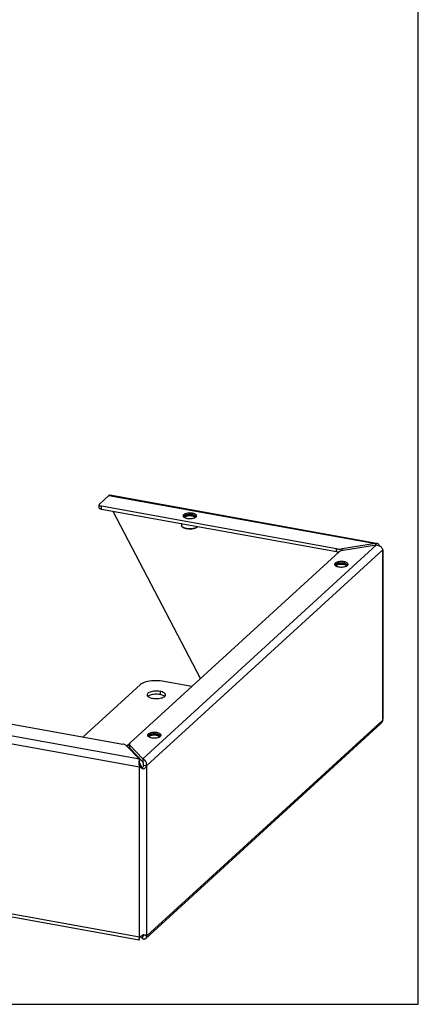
# Model space of a CAD drawing. Header units: inches. Extents: x 0 to 64.7, y 0 to 50.
# Tile 3 of 3: x 52.6 to 64.7, y 0 to 30. Entities that reach past the tile are written whole.
import ezdxf

# ---------------------------------------------------------------- set-up
doc = ezdxf.new("R2010")
doc.units = ezdxf.units.IN
doc.header["$LTSCALE"] = 3.558824
doc.header["$MEASUREMENT"] = 0
doc.layers.get('0').update_dxf_attribs({"linetype": 'CONTINUOUS'})

msp = doc.modelspace()

# ---------------------------------------------------------------- linework, layer by layer
at = {"color": 7, "linetype": 'Continuous'}
for p, q in [((64.706, 0), (64.706, 50)), ((54.988, 15.113), (54.988, 15.208)), ((55.062, 15.066), (55.062, 15.161)), ((62.216, 13.771), (55.062, 15.066)), ((58.076, 9.916), (55.418, 15.002)), ((57.804, 14.874), (57.814, 14.872)), ((57.835, 14.946), (57.835, 14.9)), ((57.85, 14.878), (57.86, 14.875)), ((57.501, 14.625), (57.501, 14.573)), ((57.536, 14.521), (57.527, 14.528)), ((57.966, 14.521), (57.975, 14.528)), ((57.975, 14.528), (57.972, 14.526)), ((62.216, 13.771), (62.216, 13.866)), ((62.385, 13.815), (62.385, 13.864)), ((63.4, 14.023), (63.4, 13.976)), ((62.287, 13.764), (62.271, 13.764)), ((62.415, 13.399), (62.425, 13.397)), ((62.446, 13.471), (62.446, 13.425)), ((62.461, 13.403), (62.471, 13.4)), ((56.491, 9.386), (56.473, 9.373)), ((56.843, 9.525), (56.843, 9.43)), ((56.983, 9.374), (56.964, 9.388)), ((56.984, 9.373), (56.983, 9.374)), ((56.721, 8.197), (56.731, 8.195)), ((56.752, 8.269), (56.752, 8.223)), ((56.767, 8.201), (56.776, 8.198)), ((55.91, 7.824), (55.91, 7.887)), ((55.925, 7.792), (55.925, 7.887)), ((56.315, 7.379), (55.925, 7.792)), ((56.214, 7.458), (56.214, 7.405)), ((56.216, 7.231), (56.258, 7.27)), ((56.3, 7.203), (56.29, 7.218)), ((56.306, 7.195), (56.3, 7.203)), ((56.313, 7.208), (56.306, 7.194)), ((56.314, 7.186), (56.306, 7.195)), ((56.32, 7.223), (56.313, 7.208)), ((56.315, 7.474), (56.315, 7.379)), ((56.327, 7.237), (56.32, 7.223)), ((56.332, 7.252), (56.327, 7.237)), ((56.341, 7.283), (56.436, 7.266)), ((56.343, 7.155), (56.314, 7.186)), ((56.303, 2.1), (56.315, 2.088)), ((56.338, 2.109), (56.315, 2.088)), ((56.334, 2.122), (56.337, 2.116)), ((56.337, 2.116), (56.343, 2.1)), ((56.436, 2.089), (56.341, 2.106)), ((56.214, 1.977), (56.214, 2.029)), ((56.315, 1.993), (56.315, 2.088)), ((0, 0), (64.706, 0))]:
    msp.add_line(p, q, dxfattribs=at)
at = {"color": 3, "linetype": 'Continuous'}
for p, q in [((54.999, 15.229), (55.287, 15.492)), ((55.287, 15.492), (63.4, 14.023)), ((55.317, 15.504), (63.43, 14.034)), ((62.216, 13.866), (55.062, 15.161)), ((57.558, 14.839), (57.572, 14.827)), ((57.572, 14.827), (57.59, 14.816)), ((57.854, 14.797), (57.881, 14.804)), ((57.881, 14.804), (57.904, 14.813)), ((57.904, 14.813), (57.924, 14.824)), ((57.924, 14.824), (57.94, 14.835)), ((57.94, 14.835), (57.95, 14.848)), ((63.438, 13.982), (56.315, 7.474)), ((56.436, 7.266), (63.622, 13.83)), ((63.4, 14.023), (62.385, 13.864)), ((62.423, 13.823), (63.438, 13.982)), ((63.617, 13.852), (63.622, 13.83)), ((63.629, 13.826), (63.622, 13.83)), ((63.622, 8.653), (63.622, 13.83)), ((63.623, 13.812), (63.625, 13.807)), ((63.636, 8.721), (63.636, 13.818)), ((55.929, 7.955), (62.301, 13.776)), ((62.169, 13.364), (62.183, 13.352)), ((62.183, 13.352), (62.202, 13.341)), ((62.465, 13.322), (62.492, 13.329)), ((62.492, 13.329), (62.515, 13.338)), ((62.515, 13.338), (62.535, 13.349)), ((62.535, 13.349), (62.551, 13.36)), ((62.551, 13.36), (62.561, 13.373)), ((56.247, 9.73), (54.505, 8.139)), ((57.808, 9.67), (56.907, 9.833)), ((48.554, 9.216), (55.708, 7.921)), ((48.034, 8.713), (56.216, 7.231)), ((56.214, 7.458), (48.101, 8.927)), ((56.411, 2.007), (63.567, 8.545)), ((56.436, 2.089), (63.622, 8.653)), ((56.475, 8.162), (56.489, 8.15)), ((56.489, 8.15), (56.507, 8.139)), ((56.771, 8.12), (56.798, 8.127)), ((56.798, 8.127), (56.821, 8.136)), ((56.821, 8.136), (56.841, 8.147)), ((56.841, 8.147), (56.856, 8.158)), ((56.856, 8.158), (56.867, 8.171)), ((55.824, 7.871), (56.214, 7.458)), ((55.922, 7.947), (55.831, 7.864)), ((55.909, 7.921), (55.838, 7.856)), ((56.315, 7.474), (55.925, 7.887)), ((55.986, 7.727), (55.972, 7.715)), ((56.005, 7.707), (55.991, 7.694)), ((56.216, 2.054), (56.216, 7.231)), ((56.279, 7.188), (56.258, 7.201)), ((56.436, 2.089), (56.436, 7.266)), ((50.887, 3.02), (56.216, 2.054)), ((50.925, 2.918), (56.204, 1.961)), ((56.279, 2.086), (56.301, 2.099)), ((56.343, 2.128), (56.363, 2.119)), ((56.201, 1.982), (56.201, 1.971)), ((56.21, 2.033), (56.205, 2.013)), ((56.216, 2.054), (56.21, 2.033)), ((56.216, 2.054), (56.236, 2.064)), ((56.244, 2.068), (56.315, 1.993)), ((56.437, 2.068), (56.436, 2.089))]:
    msp.add_line(p, q, dxfattribs=at)
for points in [[(55.287, 15.492), (55.298, 15.5), (55.308, 15.503), (55.317, 15.504)], [(54.999, 15.229), (54.992, 15.221), (54.989, 15.213), (54.988, 15.208)], [(54.988, 15.208), (54.988, 15.205), (54.991, 15.197), (54.996, 15.19), (55.005, 15.182), (55.016, 15.176), (55.029, 15.17), (55.045, 15.165), (55.062, 15.161)], [(57.835, 14.946), (57.804, 14.95), (57.772, 14.953), (57.74, 14.953), (57.708, 14.951), (57.677, 14.948), (57.648, 14.942), (57.621, 14.935), (57.597, 14.926), (57.578, 14.915), (57.562, 14.903), (57.551, 14.891), (57.545, 14.878), (57.544, 14.869)], [(57.544, 14.869), (57.545, 14.865), (57.549, 14.852), (57.558, 14.839)], [(57.59, 14.816), (57.613, 14.807), (57.638, 14.799), (57.667, 14.793)], [(57.667, 14.793), (57.698, 14.788), (57.729, 14.786), (57.762, 14.785), (57.794, 14.787), (57.825, 14.791), (57.854, 14.797)], [(57.957, 14.869), (57.957, 14.874), (57.953, 14.887), (57.944, 14.899), (57.93, 14.911), (57.911, 14.922), (57.889, 14.932), (57.864, 14.94), (57.835, 14.946)], [(57.95, 14.848), (57.956, 14.861), (57.957, 14.869)], [(62.216, 13.866), (62.243, 13.862), (62.271, 13.859), (62.3, 13.858), (62.329, 13.859), (62.357, 13.861), (62.385, 13.864)], [(62.423, 13.823), (62.397, 13.818), (62.373, 13.812), (62.351, 13.805), (62.331, 13.796), (62.315, 13.787), (62.301, 13.776)], [(63.45, 14.031), (63.435, 14.032), (63.417, 14.029), (63.4, 14.023)], [(63.438, 13.982), (63.465, 13.978), (63.492, 13.971), (63.517, 13.961), (63.54, 13.948), (63.562, 13.932), (63.58, 13.914), (63.596, 13.894), (63.608, 13.873), (63.617, 13.852)], [(63.483, 14.016), (63.468, 14.025), (63.452, 14.03), (63.45, 14.031)], [(63.524, 13.957), (63.52, 13.966), (63.509, 13.986), (63.496, 14.002), (63.483, 14.016)], [(63.636, 13.818), (63.636, 13.819), (63.634, 13.822), (63.629, 13.826)], [(62.446, 13.471), (62.415, 13.475), (62.384, 13.478), (62.351, 13.478), (62.319, 13.476), (62.288, 13.473), (62.259, 13.467), (62.232, 13.46), (62.209, 13.45), (62.189, 13.44), (62.173, 13.428), (62.163, 13.416), (62.157, 13.403), (62.156, 13.394)], [(62.156, 13.394), (62.156, 13.39), (62.16, 13.377), (62.169, 13.364)], [(62.202, 13.341), (62.224, 13.332), (62.249, 13.324), (62.278, 13.318)], [(62.278, 13.318), (62.309, 13.313), (62.34, 13.311), (62.373, 13.31), (62.405, 13.312), (62.436, 13.316), (62.465, 13.322)], [(62.568, 13.394), (62.568, 13.399), (62.564, 13.412), (62.555, 13.424), (62.541, 13.436), (62.522, 13.447), (62.5, 13.457), (62.475, 13.465), (62.446, 13.471)], [(62.561, 13.373), (62.567, 13.386), (62.568, 13.394)], [(56.907, 9.833), (56.845, 9.842), (56.782, 9.848), (56.717, 9.851), (56.651, 9.85), (56.587, 9.845), (56.524, 9.837), (56.465, 9.826), (56.41, 9.812), (56.359, 9.795), (56.315, 9.775), (56.278, 9.754), (56.247, 9.73)], [(56.843, 9.525), (56.805, 9.53), (56.766, 9.534), (56.726, 9.535), (56.686, 9.533), (56.647, 9.53), (56.609, 9.524), (56.574, 9.516), (56.542, 9.506), (56.514, 9.494), (56.491, 9.481), (56.472, 9.467), (56.458, 9.451), (56.45, 9.435), (56.447, 9.42)], [(56.447, 9.42), (56.451, 9.403), (56.459, 9.387), (56.474, 9.372), (56.493, 9.357), (56.518, 9.345), (56.546, 9.333), (56.578, 9.324), (56.614, 9.316)], [(56.614, 9.316), (56.652, 9.31), (56.691, 9.307), (56.731, 9.306), (56.771, 9.307), (56.81, 9.311), (56.848, 9.317), (56.883, 9.325), (56.915, 9.334), (56.943, 9.346), (56.967, 9.359), (56.985, 9.374), (56.999, 9.389), (57.007, 9.405), (57.01, 9.42)], [(57.01, 9.42), (57.007, 9.438), (56.998, 9.453), (56.983, 9.469), (56.964, 9.483), (56.939, 9.496), (56.911, 9.507), (56.879, 9.517), (56.843, 9.525)], [(63.622, 8.653), (63.629, 8.674), (63.634, 8.695), (63.636, 8.717), (63.636, 8.721)], [(63.622, 8.653), (63.617, 8.627), (63.608, 8.602), (63.596, 8.579), (63.58, 8.558), (63.567, 8.545)], [(56.752, 8.269), (56.721, 8.273), (56.689, 8.276), (56.657, 8.276), (56.625, 8.274), (56.594, 8.271), (56.564, 8.265), (56.538, 8.258), (56.514, 8.248), (56.494, 8.238), (56.479, 8.226), (56.468, 8.214), (56.462, 8.201), (56.461, 8.192)], [(56.461, 8.192), (56.461, 8.188), (56.466, 8.175), (56.475, 8.162)], [(56.507, 8.139), (56.529, 8.13), (56.555, 8.122), (56.584, 8.116)], [(56.584, 8.116), (56.615, 8.111), (56.646, 8.109), (56.678, 8.108), (56.711, 8.11), (56.742, 8.114), (56.771, 8.12)], [(56.874, 8.192), (56.874, 8.197), (56.87, 8.21), (56.86, 8.222), (56.846, 8.234), (56.828, 8.245), (56.806, 8.255), (56.78, 8.263), (56.752, 8.269)], [(56.867, 8.171), (56.873, 8.183), (56.874, 8.192)], [(55.824, 7.871), (55.812, 7.882), (55.797, 7.892), (55.778, 7.901), (55.757, 7.909), (55.734, 7.915), (55.708, 7.921)], [(55.929, 7.955), (55.919, 7.944), (55.913, 7.933), (55.91, 7.921), (55.91, 7.919)], [(55.91, 7.919), (55.911, 7.909), (55.916, 7.898), (55.925, 7.887)], [(56.214, 7.458), (56.21, 7.445), (56.207, 7.429), (56.204, 7.41), (56.202, 7.388), (56.201, 7.363)], [(56.201, 7.363), (56.201, 7.338), (56.202, 7.311)], [(56.202, 7.311), (56.205, 7.284), (56.21, 7.257), (56.216, 7.231)], [(56.258, 7.201), (56.236, 7.216), (56.216, 7.231)], [(56.436, 7.266), (56.437, 7.293), (56.435, 7.32), (56.428, 7.346), (56.419, 7.372), (56.407, 7.396), (56.392, 7.417), (56.374, 7.436), (56.355, 7.452), (56.335, 7.465), (56.315, 7.474)], [(56.436, 7.266), (56.426, 7.245), (56.413, 7.226), (56.398, 7.207), (56.382, 7.188), (56.363, 7.171), (56.343, 7.155)], [(56.343, 7.155), (56.323, 7.165), (56.301, 7.176), (56.279, 7.188)], [(56.301, 2.099), (56.323, 2.113), (56.343, 2.128)], [(56.363, 2.119), (56.382, 2.112), (56.398, 2.105)], [(56.398, 2.105), (56.413, 2.099), (56.426, 2.093), (56.436, 2.089)], [(56.205, 2.013), (56.202, 1.996), (56.201, 1.982)], [(56.201, 1.971), (56.202, 1.964), (56.204, 1.962), (56.204, 1.961)], [(56.204, 1.961), (56.207, 1.963), (56.21, 1.968), (56.214, 1.977)], [(56.236, 2.064), (56.258, 2.074), (56.279, 2.086)], [(56.315, 1.993), (56.335, 1.987), (56.355, 1.986), (56.374, 1.988), (56.392, 1.994), (56.407, 2.003), (56.411, 2.007)], [(56.411, 2.007), (56.419, 2.016), (56.428, 2.031), (56.435, 2.049), (56.437, 2.068)]]:
    msp.add_lwpolyline(points, dxfattribs=at)
at = {"color": 7, "linetype": 'Continuous'}
for points in [[(55.062, 15.066), (55.045, 15.07), (55.029, 15.075), (55.016, 15.081), (55.005, 15.087), (54.996, 15.095), (54.991, 15.102), (54.988, 15.11), (54.988, 15.113)], [(57.568, 14.862), (57.563, 14.858), (57.558, 14.853), (57.554, 14.848)], [(57.835, 14.9), (57.823, 14.902), (57.81, 14.904), (57.798, 14.905), (57.785, 14.906), (57.772, 14.907), (57.759, 14.907), (57.747, 14.907), (57.734, 14.907), (57.721, 14.907), (57.708, 14.906), (57.695, 14.904), (57.683, 14.903), (57.671, 14.901), (57.659, 14.899), (57.648, 14.896), (57.637, 14.893), (57.626, 14.89), (57.616, 14.887), (57.607, 14.884), (57.598, 14.88), (57.589, 14.876), (57.582, 14.871), (57.575, 14.867), (57.568, 14.862)], [(57.585, 14.82), (57.585, 14.822), (57.585, 14.827), (57.586, 14.832), (57.588, 14.837), (57.591, 14.842), (57.595, 14.846), (57.599, 14.851), (57.605, 14.856), (57.611, 14.86), (57.618, 14.864), (57.626, 14.868), (57.634, 14.872), (57.644, 14.875), (57.653, 14.878), (57.664, 14.881), (57.675, 14.884), (57.686, 14.886), (57.697, 14.888), (57.709, 14.889), (57.722, 14.89), (57.734, 14.891), (57.746, 14.891), (57.759, 14.891), (57.771, 14.891), (57.784, 14.89), (57.796, 14.889), (57.807, 14.887), (57.818, 14.885)], [(57.595, 14.815), (57.595, 14.817), (57.596, 14.822), (57.598, 14.827), (57.6, 14.831)], [(57.6, 14.831), (57.604, 14.836), (57.608, 14.84), (57.613, 14.845), (57.619, 14.849), (57.626, 14.853), (57.633, 14.856), (57.641, 14.86), (57.65, 14.863), (57.659, 14.866), (57.669, 14.869), (57.679, 14.871), (57.69, 14.873)], [(57.69, 14.873), (57.701, 14.875), (57.712, 14.876), (57.723, 14.877), (57.735, 14.878), (57.747, 14.878), (57.758, 14.878), (57.77, 14.877), (57.782, 14.877), (57.793, 14.876), (57.804, 14.874)], [(57.814, 14.872), (57.825, 14.87), (57.834, 14.868), (57.844, 14.865), (57.853, 14.862)], [(57.818, 14.885), (57.829, 14.883), (57.84, 14.881), (57.85, 14.878)], [(57.835, 14.9), (57.846, 14.898), (57.858, 14.895), (57.868, 14.892), (57.879, 14.889), (57.889, 14.886), (57.898, 14.882), (57.907, 14.878), (57.915, 14.874), (57.922, 14.87), (57.929, 14.866), (57.935, 14.861)], [(57.853, 14.862), (57.862, 14.859), (57.87, 14.856), (57.877, 14.852), (57.883, 14.848), (57.889, 14.844), (57.894, 14.84), (57.898, 14.835)], [(57.86, 14.875), (57.869, 14.871), (57.877, 14.867), (57.885, 14.863), (57.892, 14.859), (57.898, 14.855), (57.903, 14.85), (57.908, 14.846), (57.911, 14.841), (57.914, 14.836), (57.916, 14.831), (57.917, 14.826), (57.917, 14.821), (57.916, 14.82)], [(57.898, 14.835), (57.902, 14.831), (57.904, 14.826), (57.906, 14.821), (57.907, 14.816), (57.907, 14.815)], [(57.935, 14.861), (57.941, 14.856), (57.945, 14.851), (57.949, 14.846)], [(57.527, 14.528), (57.521, 14.533), (57.515, 14.54), (57.51, 14.547), (57.506, 14.553), (57.503, 14.56), (57.501, 14.567), (57.501, 14.573)], [(57.536, 14.521), (57.528, 14.527), (57.527, 14.528)], [(57.653, 14.475), (57.639, 14.478), (57.625, 14.481), (57.611, 14.485), (57.598, 14.489), (57.586, 14.493), (57.575, 14.498), (57.564, 14.503), (57.554, 14.508), (57.545, 14.514), (57.537, 14.52), (57.536, 14.521)], [(57.649, 14.48), (57.634, 14.483), (57.62, 14.487), (57.605, 14.491), (57.592, 14.495), (57.579, 14.499), (57.567, 14.504), (57.556, 14.51), (57.546, 14.515), (57.536, 14.521)], [(57.972, 14.526), (57.963, 14.52), (57.954, 14.514), (57.943, 14.508), (57.932, 14.503), (57.92, 14.498), (57.907, 14.494), (57.893, 14.49), (57.878, 14.486), (57.863, 14.483), (57.848, 14.48), (57.832, 14.477), (57.816, 14.475), (57.799, 14.474), (57.782, 14.472), (57.765, 14.472), (57.748, 14.472), (57.731, 14.472), (57.714, 14.473), (57.697, 14.474), (57.681, 14.476), (57.665, 14.478), (57.649, 14.48)], [(57.966, 14.521), (57.963, 14.518), (57.955, 14.513), (57.946, 14.507), (57.936, 14.502), (57.925, 14.497), (57.913, 14.492), (57.9, 14.488), (57.887, 14.484), (57.873, 14.48), (57.859, 14.477), (57.844, 14.474), (57.829, 14.472), (57.813, 14.47), (57.797, 14.468), (57.781, 14.467), (57.764, 14.467), (57.748, 14.467), (57.731, 14.467), (57.715, 14.468), (57.699, 14.469), (57.683, 14.471), (57.668, 14.473), (57.653, 14.475)], [(57.984, 14.537), (57.979, 14.532), (57.975, 14.528)], [(62.271, 13.764), (62.243, 13.767), (62.216, 13.771)], [(62.179, 13.387), (62.174, 13.383), (62.169, 13.378), (62.165, 13.373)], [(62.446, 13.425), (62.434, 13.427), (62.422, 13.429), (62.409, 13.43), (62.396, 13.431), (62.383, 13.432), (62.371, 13.432), (62.358, 13.432), (62.345, 13.432), (62.332, 13.431), (62.319, 13.431), (62.307, 13.429), (62.294, 13.428), (62.282, 13.426), (62.27, 13.424), (62.259, 13.421), (62.248, 13.418), (62.237, 13.415), (62.227, 13.412), (62.218, 13.408), (62.209, 13.405), (62.201, 13.401), (62.193, 13.396), (62.186, 13.392), (62.179, 13.387)], [(62.196, 13.344), (62.196, 13.347), (62.196, 13.352), (62.197, 13.357), (62.199, 13.362), (62.202, 13.367), (62.206, 13.371), (62.21, 13.376), (62.216, 13.381), (62.222, 13.385), (62.229, 13.389), (62.237, 13.393), (62.246, 13.397), (62.255, 13.4), (62.265, 13.403), (62.275, 13.406), (62.286, 13.409), (62.297, 13.411), (62.309, 13.413), (62.32, 13.414), (62.333, 13.415), (62.345, 13.416), (62.357, 13.416), (62.37, 13.416), (62.382, 13.416), (62.395, 13.415), (62.407, 13.414), (62.418, 13.412), (62.429, 13.41)], [(62.206, 13.34), (62.206, 13.342), (62.207, 13.347), (62.209, 13.352), (62.212, 13.356)], [(62.212, 13.356), (62.215, 13.361), (62.219, 13.365), (62.225, 13.37), (62.231, 13.374), (62.237, 13.378), (62.245, 13.381), (62.253, 13.385), (62.261, 13.388), (62.27, 13.391), (62.28, 13.393), (62.29, 13.396), (62.301, 13.398)], [(62.301, 13.398), (62.312, 13.4), (62.323, 13.401), (62.334, 13.402), (62.346, 13.403), (62.358, 13.403), (62.37, 13.403), (62.381, 13.402), (62.393, 13.402), (62.404, 13.401), (62.415, 13.399)], [(62.425, 13.397), (62.436, 13.395), (62.446, 13.393), (62.455, 13.39), (62.464, 13.387)], [(62.429, 13.41), (62.44, 13.408), (62.451, 13.406), (62.461, 13.403)], [(62.446, 13.425), (62.457, 13.423), (62.469, 13.42), (62.48, 13.417), (62.49, 13.414), (62.5, 13.411), (62.509, 13.407), (62.518, 13.403), (62.526, 13.399), (62.534, 13.395), (62.54, 13.391), (62.546, 13.386)], [(62.464, 13.387), (62.473, 13.384), (62.481, 13.381), (62.488, 13.377), (62.495, 13.373), (62.5, 13.369), (62.505, 13.364), (62.51, 13.36)], [(62.471, 13.4), (62.48, 13.396), (62.488, 13.392), (62.496, 13.388), (62.503, 13.384), (62.509, 13.38), (62.515, 13.375), (62.519, 13.371), (62.523, 13.366), (62.525, 13.361), (62.527, 13.356), (62.528, 13.351), (62.528, 13.346), (62.528, 13.345)], [(62.51, 13.36), (62.513, 13.356), (62.515, 13.351), (62.517, 13.346), (62.518, 13.341), (62.518, 13.339)], [(62.546, 13.386), (62.552, 13.381), (62.557, 13.376), (62.56, 13.371)], [(56.843, 9.43), (56.805, 9.435), (56.766, 9.439), (56.726, 9.44), (56.686, 9.438), (56.647, 9.435), (56.609, 9.429), (56.574, 9.421), (56.542, 9.411), (56.514, 9.399), (56.491, 9.386)], [(56.964, 9.388), (56.939, 9.401), (56.911, 9.412), (56.879, 9.422), (56.843, 9.43)], [(56.485, 8.185), (56.479, 8.181), (56.475, 8.176), (56.47, 8.171)], [(56.751, 8.223), (56.739, 8.225), (56.727, 8.227), (56.715, 8.228), (56.702, 8.229), (56.689, 8.23), (56.676, 8.23), (56.663, 8.23), (56.65, 8.23), (56.638, 8.229), (56.625, 8.229), (56.612, 8.227), (56.6, 8.226), (56.588, 8.224), (56.576, 8.222), (56.565, 8.219), (56.554, 8.216), (56.543, 8.213), (56.533, 8.21), (56.524, 8.206), (56.515, 8.203), (56.506, 8.199), (56.498, 8.194), (56.491, 8.19), (56.485, 8.185)], [(56.502, 8.142), (56.502, 8.144), (56.502, 8.15), (56.503, 8.155), (56.505, 8.16), (56.508, 8.165), (56.511, 8.169), (56.516, 8.174), (56.521, 8.179), (56.528, 8.183), (56.535, 8.187), (56.543, 8.191), (56.551, 8.195), (56.56, 8.198), (56.57, 8.201), (56.581, 8.204), (56.591, 8.207), (56.603, 8.209), (56.614, 8.211), (56.626, 8.212), (56.638, 8.213), (56.651, 8.214), (56.663, 8.214), (56.676, 8.214), (56.688, 8.214), (56.7, 8.213), (56.712, 8.212), (56.724, 8.21), (56.735, 8.208)], [(56.512, 8.137), (56.512, 8.14), (56.513, 8.145), (56.515, 8.15), (56.517, 8.154)], [(56.517, 8.154), (56.521, 8.159), (56.525, 8.163), (56.53, 8.168), (56.536, 8.172), (56.543, 8.176), (56.55, 8.179), (56.558, 8.183), (56.567, 8.186), (56.576, 8.189), (56.586, 8.191), (56.596, 8.194), (56.607, 8.196)], [(56.607, 8.196), (56.617, 8.198), (56.629, 8.199), (56.64, 8.2), (56.652, 8.201), (56.663, 8.201), (56.675, 8.201), (56.687, 8.2), (56.698, 8.2), (56.71, 8.199), (56.721, 8.197)], [(56.731, 8.195), (56.741, 8.193), (56.751, 8.191), (56.761, 8.188), (56.77, 8.185)], [(56.735, 8.208), (56.746, 8.206), (56.757, 8.204), (56.767, 8.201)], [(56.751, 8.223), (56.763, 8.221), (56.774, 8.218), (56.785, 8.215), (56.796, 8.212), (56.805, 8.209), (56.815, 8.205), (56.824, 8.201), (56.832, 8.197), (56.839, 8.193), (56.846, 8.188), (56.852, 8.184)], [(56.77, 8.185), (56.778, 8.182), (56.786, 8.179), (56.794, 8.175), (56.8, 8.171), (56.806, 8.167), (56.811, 8.162), (56.815, 8.158)], [(56.776, 8.198), (56.785, 8.194), (56.794, 8.19), (56.802, 8.186), (56.809, 8.182), (56.815, 8.178), (56.82, 8.173), (56.825, 8.168), (56.828, 8.164), (56.831, 8.159), (56.833, 8.154), (56.834, 8.149), (56.833, 8.144), (56.833, 8.143)], [(56.815, 8.158), (56.819, 8.153), (56.821, 8.149), (56.823, 8.144), (56.824, 8.139), (56.824, 8.137)], [(56.852, 8.184), (56.858, 8.179), (56.862, 8.174), (56.866, 8.169)], [(55.925, 7.792), (55.916, 7.803), (55.911, 7.814), (55.91, 7.824)], [(56.226, 7.337), (56.223, 7.344), (56.22, 7.356), (56.217, 7.368), (56.215, 7.38), (56.214, 7.392), (56.214, 7.402), (56.214, 7.405)], [(56.226, 7.337), (56.227, 7.333), (56.231, 7.324), (56.235, 7.313), (56.24, 7.302), (56.246, 7.291), (56.252, 7.281), (56.258, 7.27)], [(56.274, 7.243), (56.266, 7.256), (56.258, 7.27)], [(56.29, 7.218), (56.282, 7.23), (56.274, 7.243)], [(56.344, 7.307), (56.344, 7.319), (56.342, 7.33), (56.34, 7.341), (56.336, 7.35), (56.331, 7.359), (56.326, 7.367), (56.32, 7.374), (56.315, 7.379)], [(56.341, 7.283), (56.337, 7.268), (56.332, 7.252)], [(56.341, 7.283), (56.343, 7.295), (56.344, 7.307)], [(56.34, 2.084), (56.342, 2.086), (56.344, 2.09), (56.344, 2.094), (56.343, 2.1)], [(56.213, 2.007), (56.213, 2.006), (56.213, 2.007), (56.214, 2.011)], [(56.214, 2.011), (56.216, 2.017), (56.218, 2.026)], [(56.218, 2.026), (56.223, 2.037), (56.228, 2.048), (56.234, 2.061)], [(56.315, 2.088), (56.32, 2.084), (56.326, 2.081), (56.331, 2.081), (56.336, 2.081), (56.34, 2.083), (56.34, 2.084)]]:
    msp.add_lwpolyline(points, dxfattribs=at)

doc.saveas('drawing.dxf')
